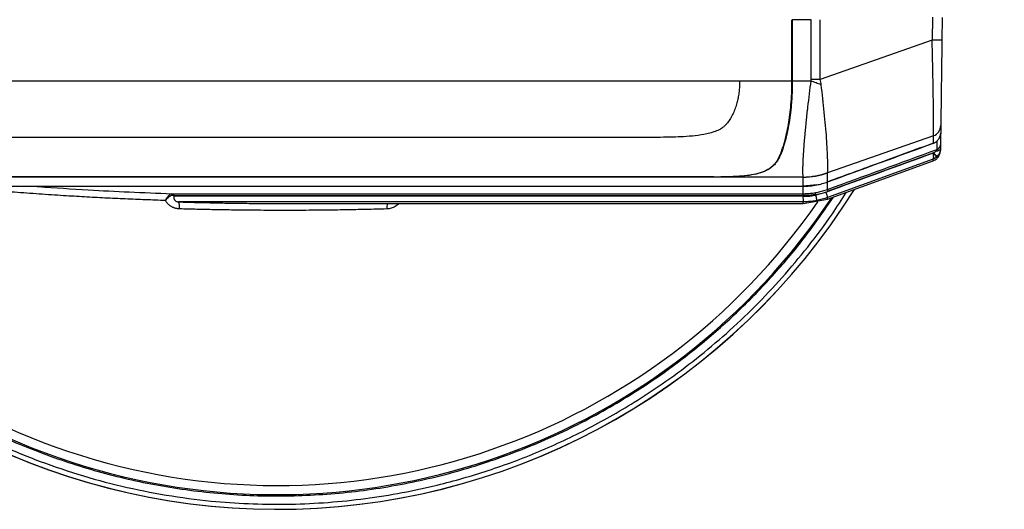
# Model space of a CAD drawing. Header units: millimetres. Extents: x 19 to 819, y 19 to 629.
# Tile 24 of 56: x 411 to 499, y 439 to 482. Entities that reach past the tile are written whole.
import ezdxf

# ---------------------------------------------------------------- set-up
doc = ezdxf.new("R2010")
doc.units = ezdxf.units.MM
doc.header["$LTSCALE"] = 3
doc.layers.add('DIMENSIONS', color=140, linetype='Continuous', lineweight=25)
doc.styles.add('SLDTEXTSTYLE0', font='TXT', dxfattribs={"width": 0.7})
doc.dimstyles.new('SLDDIMSTYLE7', dxfattribs={"dimtxt": 6.474023, "dimasz": 9.906, "dimexe": 0, "dimexo": 0.0625, "dimgap": 1.618506, "dimtad": 0, "dimtih": 1, "dimtoh": 1, "dimrnd": 1e-09, "dimzin": 12, "dimdsep": 46, "dimtxsty": 'SLDTEXTSTYLE0', "dimsah": 1, "dimcen": 0, "dimadec": 0, "dimazin": 3, "dimtfac": 1, "dimtofl": 0, "dimtmove": 0, "dimatfit": 3, "dimfxl": 0, "dimfrac": 2, "dimtolj": 1, "dimtzin": 12, "dimarcsym": 0})

# ---------------------------------------------------------------- blocks, each defined once
blk = doc.blocks.new('_D_19')
at = {"layer": 'DIMENSIONS'}
for p, q in [((522.004, 561.55), (519.83, 561.55)), ((519.83, 561.55), (519.83, 551.261)), ((541.242, 561.55), (543.416, 561.55)), ((543.416, 561.55), (543.416, 551.261)), ((477.21, 542.476), (495.373, 560.639)), ((495.373, 560.639), (514.423, 560.639)), ((519.83, 551.261), (522.004, 551.261)), ((543.416, 551.261), (541.242, 551.261))]:
    blk.add_line(p, q, dxfattribs=at)
blk.add_solid([(477.21, 542.476), (485.293, 548.403), (483.137, 550.558)], dxfattribs=at)
at = {"layer": 'DIMENSIONS', "char_height": 6.35, "attachment_point": 1, "style": 'SLDTEXTSTYLE0'}
for s, insert in [('%%c', (514.423, 571.185)), ('121.6', (524.198, 571.185)), ('4.79', (522.004, 559.447))]:
    blk.add_mtext(s, dxfattribs=dict(at, insert=insert))

msp = doc.modelspace()

# ---------------------------------------------------------------- linework, layer by layer
for p, q in [((480.173, 476.901), (480.173, 482.364)), ((480.201, 482.364), (480.201, 476.901)), ((481.884, 482.364), (480.201, 482.364)), ((481.884, 477.039), (481.884, 482.364)), ((482.689, 477.039), (482.689, 482.364)), ((492.714, 482.585), (492.687, 480.551)), ((493.585, 482.572), (493.558, 480.538)), ((492.687, 480.551), (482.689, 477.039)), ((390.653, 476.901), (475.5, 476.901)), ((475.5, 476.901), (480.173, 476.901)), ((480.201, 476.901), (481.854, 476.901)), ((482.689, 477.039), (481.884, 477.039)), ((492.806, 472.011), (483.354, 468.694)), ((492.824, 471.354), (492.797, 471.343)), ((492.812, 470.478), (483.413, 467.055)), ((479.099, 470.19), (479.099, 470.257)), ((483.347, 466.34), (492.781, 469.773)), ((492.779, 469.924), (483.353, 466.491)), ((473.202, 468.322), (473.202, 468.333)), ((481.159, 468.322), (473.261, 468.322)), ((404.602, 467.5), (481.164, 467.5)), ((404.661, 467.497), (481.165, 467.497)), ((424.807, 466.836), (481.168, 466.836)), ((481.165, 467.497), (481.164, 467.5)), ((481.167, 467.524), (482.393, 467.643)), ((481.171, 466.659), (424.975, 466.659)), ((424.975, 466.659), (424.975, 466.655)), ((424.975, 466.655), (424.978, 466.602)), ((481.159, 466.602), (424.978, 466.602)), ((481.168, 466.106), (425.414, 466.106)), ((434.756, 465.957), (434.874, 465.958)), ((434.814, 465.957), (481.17, 465.957)), ((481.171, 465.957), (483.352, 466.342)), ((481.171, 465.963), (481.171, 465.963)), ((482.295, 466.711), (482.295, 466.757))]:
    msp.add_line(p, q)
at = {"flags": 128}
for points in [[(482.78, 476.556), (482.665, 476.599), (482.55, 476.642), (482.434, 476.685), (482.318, 476.728), (482.202, 476.771), (482.087, 476.814), (481.97, 476.858), (481.854, 476.901)], [(493.086, 470.105), (493.079, 470.113), (493.061, 470.134), (493.033, 470.167), (492.996, 470.21), (492.95, 470.263), (492.899, 470.322), (492.844, 470.387), (492.786, 470.454)], [(492.812, 470.478), (492.874, 470.415), (492.934, 470.355), (492.99, 470.299), (493.038, 470.249), (493.078, 470.208), (493.109, 470.178), (493.128, 470.158), (493.135, 470.15)], [(493.044, 470.651), (493.122, 470.659), (493.196, 470.673), (493.263, 470.692), (493.32, 470.716), (493.367, 470.745), (493.402, 470.777), (493.423, 470.811), (493.431, 470.846)], [(483.183, 466.957), (483.215, 466.868), (483.247, 466.782), (483.276, 466.703), (483.301, 466.633), (483.322, 466.575), (483.338, 466.531), (483.349, 466.503), (483.353, 466.491)]]:
    msp.add_lwpolyline(points, dxfattribs=at)
for centre, radius, start, end in [((434.212, 499.478), 59.5, 33.68687, 326.31313), ((434.212, 499.478), 58.682, 34.61109, 325.34624), ((491.196, 351.288), 129.272, 88.95293, 89.3389), ((492.474, 472.938), 0.984, 289.69041, 359.1241), ((492.976, 471.216), 0.46, 289.97594, 359.2403), ((481.086, 474.728), 6.406, 270.65418, 290.83263), ((481.174, 474.735), 6.422, 269.89856, 289.84214), ((434.212, 499.478), 60.808, 215.1965, 327.9587), ((434.212, 499.478), 60.809, 215.23385, 327.95988), ((424.764, 466.665), 0.173, 3.5154, 86.83504), ((478.706, 466.702), 2.466, 359.01944, 3.13272), ((155.425, 347.649), 349.048, 20.00436, 20.03341), ((424.142, 465.631), 1.357, 353.59626, 20.50865), ((447.666, 465.465), 3.666, 172.27964, 179.82001), ((487.952, 466.483), 6.795, 179.00031, 183.18089)]:
    msp.add_arc(centre, radius, start, end)
for points, knots in [([(492.806, 472.011), (492.807, 472.024), (492.808, 472.05), (492.811, 472.1), (492.813, 472.16), (492.815, 472.23), (492.816, 472.308), (492.817, 472.396), (492.818, 472.494), (492.819, 472.6), (492.819, 472.715), (492.819, 472.838), (492.819, 473.163), (492.816, 473.798), (492.802, 474.873), (492.783, 476.143), (492.76, 477.294), (492.74, 478.286), (492.726, 478.906), (492.713, 479.461), (492.702, 479.964), (492.692, 480.342), (492.687, 480.551)], [0, 0, 0, 0, 0.022809, 0.0456702, 0.0685718, 0.0915018, 0.1144482, 0.1373987, 0.1603408, 0.1832622, 0.2061506, 0.2289938, 0.2517798, 0.3746032, 0.5023107, 0.6211898, 0.7514945, 0.8108245, 0.8758612, 0.9070415, 0.9486121, 1, 1, 1, 1]), ([(493.558, 480.538), (493.557, 480.436), (493.554, 480.234), (493.55, 479.931), (493.546, 479.63), (493.542, 479.332), (493.538, 479.035), (493.534, 478.742), (493.531, 478.45), (493.527, 478.161), (493.519, 477.539), (493.507, 476.615), (493.492, 475.486), (493.479, 474.511), (493.471, 473.863), (493.465, 473.457), (493.462, 473.24), (493.46, 473.09), (493.459, 472.988), (493.458, 472.944), (493.458, 472.922)], [0, 0, 0, 0, 0.028148, 0.056119, 0.08395, 0.111679, 0.139342, 0.166977, 0.194622, 0.222315, 0.250094, 0.375362, 0.499686, 0.624832, 0.74949, 0.811819, 0.874449, 0.916256, 0.958048, 1, 1, 1, 1]), ([(418.401, 471.864), (418.19, 471.864), (417.768, 471.864), (417.142, 471.864), (416.518, 471.864), (415.898, 471.864), (415.281, 471.864), (414.669, 471.864), (414.06, 471.864), (413.456, 471.864), (412.856, 471.864), (412.261, 471.864), (411.671, 471.864), (411.086, 471.864), (410.506, 471.864), (409.932, 471.864), (409.363, 471.864), (408.8, 471.864), (408.244, 471.864), (407.693, 471.864), (407.149, 471.864), (406.612, 471.864), (406.082, 471.864), (405.558, 471.864), (405.043, 471.864), (404.534, 471.864), (404.033, 471.864), (403.54, 471.864), (403.055, 471.864), (402.578, 471.864), (402.11, 471.864), (401.65, 471.864), (401.2, 471.864), (400.757, 471.864), (400.325, 471.864), (399.901, 471.864), (399.143, 471.864), (398.047, 471.864), (396.669, 471.864), (395.34, 471.864), (394.395, 471.864), (393.75, 471.864), (393.383, 471.864), (393.139, 471.865), (392.968, 471.863), (392.829, 471.872), (392.658, 471.911), (392.475, 471.993), (392.265, 472.136), (392.061, 472.342), (391.898, 472.554), (391.824, 472.66), (391.763, 472.754), (391.715, 472.833), (391.663, 472.92), (391.562, 473.101), (391.408, 473.4), (391.22, 473.833), (391.052, 474.302), (390.91, 474.79), (390.796, 475.303), (390.723, 475.769), (390.68, 476.183), (390.657, 476.54), (390.654, 476.78), (390.653, 476.901)], [0, 0, 0, 0, 0.013242, 0.026554, 0.039933, 0.05338, 0.066894, 0.080474, 0.094119, 0.107829, 0.121602, 0.135438, 0.149337, 0.163296, 0.177316, 0.191396, 0.205533, 0.219729, 0.233981, 0.248289, 0.262651, 0.277067, 0.291536, 0.306056, 0.320626, 0.335246, 0.349914, 0.36463, 0.379391, 0.394197, 0.409047, 0.423939, 0.438872, 0.453846, 0.468858, 0.483908, 0.498994, 0.551669, 0.610995, 0.676712, 0.7485, 0.778588, 0.811069, 0.834018, 0.842375, 0.859298, 0.873698, 0.889315, 0.904897, 0.920609, 0.924727, 0.928464, 0.930529, 0.932444, 0.934276, 0.936443, 0.944248, 0.952398, 0.960185, 0.968206, 0.976049, 0.98412, 0.989358, 0.994647, 1, 1, 1, 1]), ([(475.5, 476.901), (475.5, 476.819), (475.499, 476.657), (475.488, 476.416), (475.472, 476.178), (475.449, 475.944), (475.419, 475.714), (475.383, 475.488), (475.34, 475.265), (475.29, 475.047), (475.208, 474.736), (475.079, 474.343), (474.875, 473.881), (474.631, 473.453), (474.385, 473.127), (474.171, 472.887), (473.99, 472.728), (473.778, 472.595), (473.485, 472.45), (473.08, 472.301), (472.415, 472.128), (471.544, 472.002), (470.531, 471.916), (469.483, 471.874), (468.493, 471.863), (467.415, 471.863), (466.37, 471.864), (464.572, 471.864), (462.52, 471.864), (459.702, 471.864), (456.345, 471.864), (451.636, 471.864), (447.738, 471.864), (445.042, 471.864), (443.935, 471.864), (442.804, 471.864), (441.652, 471.864), (440.478, 471.864), (439.284, 471.864), (438.071, 471.864), (436.838, 471.864), (435.589, 471.864), (434.323, 471.864), (433.042, 471.864), (431.747, 471.864), (430.44, 471.864), (429.122, 471.864), (427.795, 471.864), (426.46, 471.864), (425.118, 471.864), (423.773, 471.864), (422.425, 471.864), (421.077, 471.864), (419.73, 471.864), (418.846, 471.864), (418.401, 471.864)], [0, 0, 0, 0, 0.003621, 0.007194, 0.010725, 0.014216, 0.017672, 0.021096, 0.024493, 0.027866, 0.031221, 0.039136, 0.046822, 0.054761, 0.062388, 0.066297, 0.070179, 0.073896, 0.078043, 0.085465, 0.093773, 0.109489, 0.12522, 0.13961, 0.156636, 0.169669, 0.188058, 0.20368, 0.250844, 0.281033, 0.332295, 0.405225, 0.500542, 0.51809, 0.536125, 0.554649, 0.573664, 0.59317, 0.61317, 0.633664, 0.654652, 0.676135, 0.698113, 0.720587, 0.743554, 0.767015, 0.790968, 0.815411, 0.840343, 0.86576, 0.891659, 0.918037, 0.94489, 0.972213, 1, 1, 1, 1]), ([(480.201, 476.901), (480.201, 476.808), (480.2, 476.623), (480.195, 476.347), (480.188, 476.071), (480.178, 475.797), (480.164, 475.525), (480.148, 475.253), (480.113, 474.759), (480.044, 474.054), (479.919, 473.163), (479.76, 472.319), (479.6, 471.664), (479.458, 471.173), (479.345, 470.825), (479.226, 470.495), (479.141, 470.291), (479.099, 470.19)], [0, 0, 0, 0, 0.036067, 0.072005, 0.107849, 0.143636, 0.1794, 0.21518, 0.25101, 0.375853, 0.500395, 0.625365, 0.750533, 0.813062, 0.87535, 0.937597, 1, 1, 1, 1]), ([(479.099, 470.257), (479.123, 470.315), (479.171, 470.432), (479.24, 470.614), (479.307, 470.802), (479.373, 470.997), (479.436, 471.197), (479.496, 471.404), (479.603, 471.791), (479.745, 472.385), (479.899, 473.219), (480.021, 474.1), (480.094, 474.863), (480.135, 475.484), (480.157, 475.953), (480.17, 476.426), (480.172, 476.742), (480.173, 476.901)], [0, 0, 0, 0, 0.035944, 0.071811, 0.107638, 0.143462, 0.17932, 0.215247, 0.25128, 0.375846, 0.500381, 0.625236, 0.750534, 0.81279, 0.874996, 0.937338, 1, 1, 1, 1]), ([(481.854, 476.901), (481.756, 476.146), (481.657, 475.37), (481.518, 474.162), (481.473, 473.752), (481.388, 472.929), (481.348, 472.514), (481.293, 471.891), (481.276, 471.684), (481.25, 471.376), (481.242, 471.274), (481.226, 471.079), (481.218, 470.981), (481.196, 470.681), (481.182, 470.477), (481.159, 470.073), (481.15, 469.877), (481.14, 469.609), (481.137, 469.524), (481.132, 469.365), (481.129, 469.292), (481.124, 469.072), (481.122, 468.93), (481.124, 468.685), (481.128, 468.581), (481.141, 468.419), (481.15, 468.361), (481.159, 468.322)], [0, 0, 0, 0, 0.25, 0.25, 0.375, 0.375, 0.5, 0.5, 0.5625, 0.5625, 0.59375, 0.59375, 0.625, 0.625, 0.6875, 0.6875, 0.75, 0.75, 0.78125, 0.78125, 0.8125, 0.8125, 0.875, 0.875, 0.9375, 0.9375, 1, 1, 1, 1]), ([(481.854, 476.901), (481.863, 476.924), (481.879, 476.969), (481.882, 477.017), (481.884, 477.039)], [0, 0, 0, 0, 0.52562, 1, 1, 1, 1]), ([(483.364, 468.741), (483.373, 468.83), (483.376, 468.967), (483.377, 469.245), (483.377, 469.351), (483.374, 469.582), (483.37, 469.707), (483.356, 470.108), (483.345, 470.414), (483.312, 471.068), (483.289, 471.422), (483.236, 472.15), (483.205, 472.525), (483.137, 473.298), (483.099, 473.696), (482.976, 474.908), (482.883, 475.734), (482.78, 476.556)], [0, 0, 0, 0, 0.125, 0.125, 0.1875, 0.1875, 0.25, 0.25, 0.375, 0.375, 0.5, 0.5, 0.625, 0.625, 0.75, 0.75, 1, 1, 1, 1]), ([(380.366, 472.224), (381.24, 470.604), (382.966, 467.404), (386.053, 462.983), (389.399, 458.937), (393.372, 454.91), (398.003, 451.044), (403.3, 447.512), (408.187, 444.938), (412.563, 443.086), (416.407, 441.757), (420.323, 440.692), (424.292, 439.893), (429.182, 439.246), (434.998, 438.999), (441.677, 439.457), (447.614, 440.532), (452.816, 441.991), (457.338, 443.654), (461.794, 445.714), (466.644, 448.459), (471.768, 452.063), (476.985, 456.696), (480.92, 461.145), (483.544, 464.631), (484.606, 466.309), (485.009, 466.945)], [0, 0, 0, 0, 0.043481, 0.085886, 0.127216, 0.16747, 0.219456, 0.26953, 0.317691, 0.349782, 0.381803, 0.413754, 0.445635, 0.477445, 0.530289, 0.582937, 0.63539, 0.672601, 0.710528, 0.74917, 0.788528, 0.842105, 0.896952, 0.95307, 0.98222, 1, 1, 1, 1]), ([(381.035, 472.556), (381.506, 471.659), (382.447, 469.864), (384.057, 467.225), (385.846, 464.588), (387.841, 461.975), (390.074, 459.365), (392.525, 456.817), (395.238, 454.322), (398.176, 451.939), (401.344, 449.692), (405.07, 447.405), (409.357, 445.206), (414.318, 443.194), (419.534, 441.607), (425.037, 440.482), (430.694, 439.871), (436.488, 439.81), (442.301, 440.314), (448.07, 441.396), (453.708, 443.037), (459.12, 445.212), (464.264, 447.884), (468.724, 450.782), (472.572, 453.776), (475.833, 456.727), (478.81, 459.856), (481.516, 463.106), (483.099, 465.397), (483.886, 466.536)], [0, 0, 0, 0, 0.024433, 0.048864, 0.074494, 0.101268, 0.128091, 0.157289, 0.186487, 0.216916, 0.248465, 0.280078, 0.32227, 0.364506, 0.409014, 0.453567, 0.499764, 0.54601, 0.593101, 0.640242, 0.687332, 0.734474, 0.78067, 0.826918, 0.862534, 0.898135, 0.932883, 0.966618, 1, 1, 1, 1]), ([(493.107, 471.521), (493.131, 471.543), (493.178, 471.586), (493.238, 471.656), (493.287, 471.724), (493.327, 471.789), (493.371, 471.876), (493.413, 471.987), (493.443, 472.12), (493.447, 472.205), (493.449, 472.246)], [0, 0, 0, 0, 0.1174707, 0.2266723, 0.3270337, 0.4182035, 0.5000179, 0.67824, 0.8448608, 1, 1, 1, 1]), ([(493.449, 472.246), (493.447, 472.052), (493.44, 471.564), (493.438, 471.343), (493.436, 471.21)], [0, 0, 0, 0, 0.396198, 1, 1, 1, 1]), ([(493.458, 472.922), (493.457, 472.862), (493.456, 472.74), (493.454, 472.568), (493.451, 472.402), (493.45, 472.298), (493.449, 472.246)], [0, 0, 0, 0, 0.250003, 0.5, 0.749997, 1, 1, 1, 1]), ([(483.346, 467.908), (484.806, 468.442), (487.97, 469.6), (491.135, 470.758), (492.839, 471.382)], [0, 0, 0, 0, 0.461277, 1, 1, 1, 1]), ([(492.797, 471.343), (492.824, 471.353), (492.87, 471.37), (492.923, 471.397), (492.978, 471.427), (493.038, 471.465), (493.085, 471.503), (493.107, 471.521)], [0, 0, 0, 0, 0.2409764, 0.4089167, 0.4999868, 0.7660834, 1, 1, 1, 1]), ([(492.84, 471.387), (492.839, 471.381), (492.833, 471.346), (492.813, 471.344), (492.797, 471.343)], [0, 0, 0, 0, 0.153622, 1, 1, 1, 1]), ([(493.133, 470.783), (493.135, 470.909), (493.137, 471.077), (493.142, 471.462), (493.143, 471.56)], [0, 0, 0, 0, 0.747093, 1, 1, 1, 1]), ([(493.436, 471.21), (493.436, 471.208), (493.436, 471.205), (493.436, 471.191), (493.435, 471.17), (493.435, 471.14), (493.434, 471.09), (493.433, 470.999), (493.432, 470.899), (493.431, 470.846)], [0, 0, 0, 0, 0.094666, 0.190747, 0.289469, 0.391965, 0.499246, 0.739315, 1, 1, 1, 1]), ([(492.777, 469.772), (492.865, 469.813), (493.047, 469.898), (493.257, 470.121), (493.4, 470.394), (493.419, 470.593), (493.429, 470.691)], [0, 0, 0, 0, 0.2442058, 0.5000001, 0.7557944, 1, 1, 1, 1]), ([(492.779, 469.924), (492.783, 469.927), (492.792, 469.932), (492.804, 469.951), (492.817, 469.987), (492.823, 470.038), (492.825, 470.118), (492.819, 470.212), (492.804, 470.336), (492.792, 470.416), (492.786, 470.454)], [0, 0, 0, 0, 0.0694232, 0.1525969, 0.250242, 0.4222985, 0.5004922, 0.6876185, 0.8550652, 1, 1, 1, 1]), ([(493.044, 470.651), (493.028, 470.627), (493.001, 470.599), (492.922, 470.54), (492.87, 470.508), (492.812, 470.478)], [0, 0, 0, 0, 0.5, 0.5, 1, 1, 1, 1]), ([(493.431, 470.846), (493.43, 470.817), (493.428, 470.757), (493.413, 470.664), (493.389, 470.567), (493.346, 470.448), (493.27, 470.301), (493.183, 470.204), (493.135, 470.15)], [0, 0, 0, 0, 0.115964, 0.23799, 0.366234, 0.500642, 0.726028, 1, 1, 1, 1]), ([(493.431, 470.846), (493.431, 470.83), (493.43, 470.797), (493.43, 470.759), (493.429, 470.728), (493.429, 470.707), (493.429, 470.693), (493.429, 470.691), (493.429, 470.691)], [0, 0, 0, 0, 0.166714, 0.333402, 0.50007, 0.666722, 0.833363, 1, 1, 1, 1]), ([(473.202, 468.333), (473.286, 468.334), (473.451, 468.334), (473.694, 468.336), (473.93, 468.339), (474.16, 468.343), (474.382, 468.349), (474.597, 468.356), (474.804, 468.364), (475.005, 468.374), (475.475, 468.401), (476.152, 468.46), (476.999, 468.605), (477.715, 468.833), (478.2, 469.109), (478.502, 469.364), (478.686, 469.559), (478.845, 469.772), (478.985, 470.003), (479.061, 470.173), (479.099, 470.257)], [0, 0, 0, 0, 0.030376, 0.060092, 0.08915, 0.11755, 0.145294, 0.172383, 0.198817, 0.224598, 0.249728, 0.382766, 0.499914, 0.629119, 0.749815, 0.80069, 0.850988, 0.900865, 0.950481, 1, 1, 1, 1]), ([(479.099, 470.19), (479.076, 470.137), (479.029, 470.033), (478.949, 469.885), (478.861, 469.745), (478.766, 469.611), (478.661, 469.485), (478.547, 469.366), (478.424, 469.254), (478.17, 469.053), (477.718, 468.803), (477.01, 468.584), (476.175, 468.445), (475.43, 468.381), (474.792, 468.35), (474.317, 468.334), (473.803, 468.325), (473.445, 468.323), (473.261, 468.322)], [0, 0, 0, 0, 0.031046, 0.062118, 0.093255, 0.124497, 0.15588, 0.187446, 0.219229, 0.251269, 0.371703, 0.500781, 0.617503, 0.750267, 0.807294, 0.867918, 0.93215, 1, 1, 1, 1]), ([(492.777, 469.772), (492.777, 469.773), (492.777, 469.774), (492.777, 469.787), (492.777, 469.808), (492.777, 469.838), (492.778, 469.876), (492.778, 469.908), (492.779, 469.924)], [0, 0, 0, 0, 0.166667, 0.333334, 0.5, 0.666667, 0.833334, 1, 1, 1, 1]), ([(493.086, 470.105), (493.064, 470.087), (493.018, 470.049), (492.951, 470.006), (492.871, 469.962), (492.816, 469.939), (492.779, 469.924)], [0, 0, 0, 0, 0.233131, 0.499735, 0.659753, 1, 1, 1, 1]), ([(473.202, 468.333), (472.906, 468.334), (472.311, 468.334), (471.419, 468.334), (470.525, 468.334), (469.63, 468.334), (468.732, 468.334), (467.833, 468.334), (466.933, 468.334), (466.031, 468.334), (465.129, 468.334), (464.225, 468.334), (463.32, 468.335), (462.415, 468.335), (461.51, 468.335), (460.604, 468.335), (459.698, 468.335), (458.793, 468.335), (457.888, 468.335), (456.983, 468.335), (456.079, 468.335), (455.176, 468.335), (454.274, 468.335), (453.373, 468.335), (452.473, 468.335), (451.576, 468.335), (450.68, 468.336), (449.786, 468.336), (448.894, 468.336), (448.005, 468.336), (447.118, 468.336), (446.234, 468.336), (445.353, 468.336), (444.475, 468.336), (443.6, 468.336), (442.729, 468.336), (441.862, 468.336), (440.999, 468.336), (440.14, 468.336), (439.286, 468.336), (438.436, 468.336), (437.591, 468.336), (436.75, 468.336), (435.916, 468.336), (435.086, 468.336), (434.262, 468.336), (433.444, 468.336), (432.631, 468.336), (431.825, 468.336), (431.025, 468.336), (430.232, 468.336), (429.445, 468.336), (428.665, 468.336), (427.892, 468.337), (427.127, 468.337), (426.368, 468.337), (425.617, 468.337), (424.874, 468.337), (424.139, 468.337), (423.412, 468.337), (422.693, 468.337), (421.982, 468.337), (421.28, 468.337), (420.587, 468.337), (419.902, 468.337), (419.227, 468.337), (418.56, 468.337), (417.903, 468.337), (417.255, 468.337), (416.616, 468.336), (415.987, 468.336), (415.367, 468.336), (414.757, 468.336), (414.157, 468.336), (413.567, 468.336), (412.987, 468.336), (412.418, 468.336), (411.858, 468.336), (411.309, 468.336), (410.771, 468.336), (410.243, 468.336), (409.725, 468.336), (409.219, 468.336), (408.723, 468.336), (408.237, 468.336), (407.763, 468.336), (407.299, 468.336), (406.846, 468.336), (406.404, 468.336), (405.972, 468.336), (405.552, 468.336), (405.143, 468.336), (404.744, 468.336), (404.357, 468.336), (403.98, 468.336), (403.615, 468.336), (403.261, 468.335), (402.918, 468.335), (402.586, 468.335), (402.265, 468.335), (401.955, 468.335), (401.656, 468.335), (401.368, 468.335), (401.09, 468.335), (400.824, 468.335), (400.568, 468.335), (400.323, 468.335), (400.088, 468.335), (399.865, 468.335), (399.651, 468.335), (399.449, 468.334), (399.257, 468.334), (399.075, 468.334), (398.904, 468.334), (398.743, 468.334), (398.593, 468.334), (398.452, 468.334), (398.322, 468.334), (398.202, 468.334), (398.091, 468.334), (398.025, 468.334), (397.992, 468.333)], [0, 0, 0, 0, 0.007789, 0.015605, 0.02345, 0.031323, 0.039224, 0.047151, 0.055107, 0.063089, 0.071099, 0.079135, 0.087197, 0.095284, 0.103397, 0.111534, 0.119696, 0.127881, 0.136089, 0.144319, 0.152573, 0.160848, 0.169144, 0.177462, 0.185801, 0.19416, 0.20254, 0.210939, 0.219359, 0.227797, 0.236253, 0.244727, 0.253218, 0.261725, 0.270248, 0.278787, 0.28734, 0.295907, 0.304488, 0.313083, 0.321689, 0.330308, 0.338939, 0.347581, 0.356233, 0.364896, 0.373568, 0.38225, 0.390939, 0.399637, 0.408341, 0.417051, 0.425768, 0.434489, 0.443215, 0.451945, 0.460678, 0.469413, 0.478151, 0.48689, 0.49563, 0.50437, 0.51311, 0.521849, 0.530587, 0.539322, 0.548055, 0.556785, 0.565511, 0.574232, 0.582949, 0.591659, 0.600363, 0.609061, 0.61775, 0.626432, 0.635104, 0.643767, 0.652419, 0.661061, 0.669692, 0.678311, 0.686917, 0.695512, 0.704093, 0.71266, 0.721213, 0.729752, 0.738275, 0.746782, 0.755273, 0.763747, 0.772203, 0.780641, 0.789061, 0.79746, 0.80584, 0.814199, 0.822538, 0.830856, 0.839152, 0.847427, 0.855681, 0.863911, 0.872119, 0.880304, 0.888466, 0.896603, 0.904716, 0.912803, 0.920865, 0.928901, 0.936911, 0.944893, 0.952849, 0.960776, 0.968677, 0.97655, 0.984395, 0.992211, 1, 1, 1, 1]), ([(473.202, 468.322), (472.901, 468.322), (472.214, 468.322), (471.062, 468.322), (469.662, 468.322), (468.018, 468.322), (466.132, 468.322), (464.008, 468.322), (461.652, 468.322), (459.07, 468.322), (456.271, 468.322), (453.267, 468.322), (450.069, 468.322), (446.695, 468.322), (443.165, 468.322), (439.5, 468.322), (435.728, 468.322), (431.881, 468.322), (427.992, 468.322), (424.104, 468.322), (420.261, 468.322), (417.376, 468.322), (414.681, 468.322), (412.767, 468.322), (410.469, 468.322), (408.757, 468.322), (406.299, 468.322), (404.712, 468.322), (403.559, 468.322), (403.308, 468.322), (403.037, 468.322), (402.747, 468.322), (402.441, 468.322), (402.121, 468.322), (401.788, 468.322), (401.447, 468.322), (401.099, 468.322), (400.746, 468.322), (400.394, 468.322), (400.044, 468.322), (399.699, 468.322), (399.365, 468.322), (399.044, 468.322), (398.741, 468.322), (398.461, 468.322), (398.204, 468.322), (398.063, 468.322), (397.992, 468.322)], [0, 0, 0, 0, 0.007916, 0.0180212, 0.0303157, 0.0447994, 0.0614724, 0.0803345, 0.1013857, 0.124626, 0.1500553, 0.1776735, 0.2074807, 0.2394767, 0.2736614, 0.3100347, 0.3485967, 0.3893471, 0.4322859, 0.477413, 0.5247283, 0.5742316, 0.5917114, 0.6375779, 0.658892, 0.7004145, 0.7242237, 0.7932441, 0.7985657, 0.8045052, 0.8110625, 0.8182376, 0.8260305, 0.8344412, 0.8434697, 0.853116, 0.8633802, 0.8742621, 0.8857618, 0.8978794, 0.9106147, 0.9239678, 0.9379387, 0.9525274, 0.9677338, 0.983558, 1, 1, 1, 1]), ([(481.164, 467.5), (481.164, 467.559), (481.164, 467.68), (481.164, 467.876), (481.163, 468.086), (481.163, 468.236), (481.163, 468.313)], [0, 0, 0, 0, 0.2420183, 0.4893577, 0.7420183, 1, 1, 1, 1]), ([(482.39, 467.618), (482.471, 467.635), (482.634, 467.669), (482.876, 467.732), (483.116, 467.803), (483.275, 467.859), (483.354, 467.887)], [0, 0, 0, 0, 0.247929, 0.49737, 0.748127, 1, 1, 1, 1]), ([(483.353, 467.222), (483.353, 467.341), (483.353, 467.487), (483.353, 467.827), (483.353, 467.888)], [0, 0, 0, 0, 0.8205046, 1, 1, 1, 1]), ([(424.237, 466.227), (423.939, 466.237), (423.342, 466.258), (422.447, 466.291), (421.548, 466.327), (420.647, 466.365), (419.741, 466.407), (418.832, 466.451), (417.916, 466.498), (416.996, 466.548), (416.068, 466.601), (414.722, 466.682), (412.946, 466.799), (410.731, 466.961), (408.472, 467.143), (406.955, 467.28), (406.187, 467.35)], [0, 0, 0, 0, 0.048762, 0.097688, 0.146823, 0.196209, 0.245886, 0.295893, 0.346267, 0.397045, 0.44826, 0.499945, 0.620607, 0.743985, 0.870368, 1, 1, 1, 1]), ([(412.637, 467.497), (412.732, 467.489), (414.289, 467.364), (417.078, 467.191), (421.028, 466.977), (423.516, 466.884), (424.774, 466.837)], [0, 0, 0, 0, 0.023944, 0.390263, 0.691894, 1, 1, 1, 1]), ([(424.237, 466.227), (424.337, 466.409), (424.439, 466.561), (424.583, 466.721), (424.628, 466.763), (424.71, 466.821), (424.747, 466.837), (424.774, 466.837)], [0, 0, 0, 0, 0.5, 0.5, 0.75, 0.75, 1, 1, 1, 1]), ([(424.774, 466.837), (424.78, 466.837), (424.793, 466.837), (424.802, 466.837), (424.807, 466.836)], [0, 0, 0, 0, 0.497016, 1, 1, 1, 1]), ([(424.807, 466.836), (424.82, 466.835), (424.846, 466.832), (424.883, 466.817), (424.913, 466.797), (424.937, 466.771), (424.955, 466.744), (424.967, 466.715), (424.974, 466.687), (424.975, 466.668), (424.975, 466.659)], [0, 0, 0, 0, 0.151265, 0.295033, 0.431298, 0.560059, 0.681311, 0.795053, 0.901283, 1, 1, 1, 1]), ([(481.168, 466.836), (481.168, 466.897), (481.167, 467.024), (481.166, 467.251), (481.166, 467.438), (481.165, 467.497)], [0, 0, 0, 0, 0.389283, 0.808905, 1, 1, 1, 1]), ([(481.168, 466.836), (481.241, 466.837), (481.388, 466.839), (481.608, 466.85), (481.828, 466.869), (482.047, 466.896), (482.192, 466.919), (482.265, 466.931)], [0, 0, 0, 0, 0.19927, 0.399022, 0.599139, 0.799505, 1, 1, 1, 1]), ([(482.265, 466.931), (482.338, 466.945), (482.485, 466.972), (482.704, 467.022), (482.922, 467.08), (483.139, 467.146), (483.281, 467.196), (483.353, 467.222)], [0, 0, 0, 0, 0.198083, 0.397252, 0.597382, 0.798342, 1, 1, 1, 1]), ([(482.295, 466.757), (482.288, 466.797), (482.28, 466.844), (482.268, 466.912), (482.265, 466.93), (482.265, 466.931)], [0, 0, 0, 0, 0.5, 0.5, 1, 1, 1, 1]), ([(424.936, 466.675), (424.93, 466.678), (424.91, 466.685), (424.86, 466.689), (424.765, 466.672), (424.642, 466.614), (424.526, 466.529), (424.428, 466.443), (424.352, 466.365), (424.295, 466.299), (424.266, 466.264), (424.25, 466.244), (424.241, 466.233), (424.237, 466.227)], [0, 0, 0, 0, 0.043553, 0.141925, 0.292707, 0.495936, 0.646159, 0.746989, 0.870028, 0.935547, 0.967, 0.982742, 1, 1, 1, 1]), ([(425.491, 465.48), (425.454, 465.481), (425.379, 465.485), (425.268, 465.5), (425.16, 465.523), (425.055, 465.553), (424.952, 465.591), (424.852, 465.637), (424.713, 465.713), (424.546, 465.834), (424.368, 466.015), (424.281, 466.156), (424.237, 466.227)], [0, 0, 0, 0, 0.073178, 0.145094, 0.216138, 0.28672, 0.357255, 0.428161, 0.49985, 0.665362, 0.830293, 1, 1, 1, 1]), ([(424.978, 466.602), (424.975, 466.58), (424.969, 466.538), (424.972, 466.474), (424.984, 466.414), (425.003, 466.359), (425.029, 466.309), (425.069, 466.255), (425.129, 466.198), (425.216, 466.146), (425.316, 466.114), (425.38, 466.109), (425.414, 466.106)], [0, 0, 0, 0, 0.118734, 0.226802, 0.324552, 0.412459, 0.491183, 0.561638, 0.671512, 0.774422, 0.880569, 1, 1, 1, 1]), ([(425.414, 466.106), (425.686, 466.098), (426.226, 466.081), (427.029, 466.059), (427.815, 466.04), (428.586, 466.022), (429.341, 466.007), (430.378, 465.99), (431.683, 465.972), (433.24, 465.96), (434.257, 465.958), (434.756, 465.957)], [0, 0, 0, 0, 0.087881, 0.173987, 0.258327, 0.340908, 0.421737, 0.500822, 0.673809, 0.840182, 1, 1, 1, 1]), ([(445.092, 465.957), (445.084, 465.947), (444.994, 465.839), (444.757, 465.686), (444.396, 465.515), (444.132, 465.489), (444, 465.476)], [0, 0, 0, 0, 0.033759, 0.353332, 0.679315, 1, 1, 1, 1]), ([(481.159, 466.602), (481.235, 466.603), (481.388, 466.604), (481.616, 466.618), (481.843, 466.64), (482.07, 466.67), (482.22, 466.697), (482.295, 466.711)], [0, 0, 0, 0, 0.20033, 0.400203, 0.599911, 0.799746, 1, 1, 1, 1]), ([(482.39, 466.224), (482.309, 466.209), (482.148, 466.18), (481.903, 466.147), (481.658, 466.124), (481.413, 466.109), (481.25, 466.107), (481.168, 466.106)], [0, 0, 0, 0, 0.200615, 0.40107, 0.601217, 0.800908, 1, 1, 1, 1]), ([(481.171, 465.963), (481.171, 465.962), (481.17, 465.958), (481.169, 466), (481.169, 466.07), (481.168, 466.106)], [0, 0, 0, 0, 0.186301, 0.579508, 1, 1, 1, 1]), ([(482.295, 466.757), (482.221, 466.745), (482.072, 466.72), (481.848, 466.693), (481.623, 466.674), (481.397, 466.662), (481.247, 466.66), (481.171, 466.659)], [0, 0, 0, 0, 0.200235, 0.400113, 0.599874, 0.799756, 1, 1, 1, 1]), ([(482.295, 466.711), (482.306, 466.654), (482.318, 466.593), (482.341, 466.476), (482.352, 466.419), (482.371, 466.325), (482.378, 466.287), (482.387, 466.238), (482.39, 466.226), (482.39, 466.224)], [0, 0, 0, 0, 0.25, 0.25, 0.5, 0.5, 0.75, 0.75, 1, 1, 1, 1]), ([(444, 465.476), (443.691, 465.467), (443.072, 465.45), (442.146, 465.427), (441.221, 465.407), (440.298, 465.389), (438.912, 465.367), (437.063, 465.348), (434.749, 465.341), (432.435, 465.35), (430.379, 465.373), (428.58, 465.404), (427.036, 465.437), (426.007, 465.465), (425.491, 465.48)], [0, 0, 0, 0, 0.05045, 0.100659, 0.150682, 0.200577, 0.250401, 0.375444, 0.499997, 0.624613, 0.749589, 0.832767, 0.916143, 1, 1, 1, 1])]:
    msp.add_open_spline(points, degree=3, knots=knots)
for points in [[(482.78, 476.556), (482.762, 476.702), (482.733, 476.864), (482.689, 477.039)], [(483.354, 467.887), (486.502, 469.039), (489.649, 470.191), (492.797, 471.343)], [(492.797, 471.343), (492.8, 471.546), (492.803, 471.769), (492.806, 472.011)], [(492.786, 470.454), (489.585, 469.288), (486.384, 468.123), (483.183, 466.957)], [(483.353, 467.222), (486.613, 468.409), (489.873, 469.596), (493.133, 470.783)], [(492.812, 470.478), (492.804, 470.47), (492.795, 470.462), (492.786, 470.454)], [(493.133, 470.783), (493.131, 470.78), (493.094, 470.726), (493.044, 470.651)], [(493.135, 470.15), (493.119, 470.135), (493.103, 470.12), (493.086, 470.105)], [(483.354, 468.694), (483.359, 468.708), (483.363, 468.724), (483.364, 468.741)], [(483.354, 467.887), (483.354, 468.128), (483.354, 468.397), (483.354, 468.694)], [(473.261, 468.322), (473.241, 468.322), (473.222, 468.322), (473.202, 468.322)], [(481.159, 468.322), (481.162, 468.319), (481.163, 468.316), (481.163, 468.313)], [(481.164, 467.5), (481.573, 467.5), (481.985, 467.539), (482.39, 467.618)], [(482.295, 466.757), (482.677, 466.823), (483.05, 466.923), (483.413, 467.055)], [(483.183, 466.957), (482.892, 466.851), (482.596, 466.769), (482.295, 466.711)], [(424.936, 466.675), (424.953, 466.669), (424.966, 466.662), (424.975, 466.655)], [(483.353, 466.491), (483.041, 466.378), (482.718, 466.288), (482.39, 466.224)], [(483.352, 466.342), (483.352, 466.342), (483.352, 466.392), (483.353, 466.491)]]:
    msp.add_open_spline(points, degree=3)

# ---------------------------------------------------------------- dimensions: what is measured, and where the dimension line sits
at = {"layer": 'DIMENSIONS'}
dim = msp.add_diameter_dim_2p(p1=(391.214, 456.48), p2=(477.21, 542.476), dimstyle='SLDDIMSTYLE7', dxfattribs=at)
dim.commit()
dim.dimension.update_dxf_attribs({"geometry": '_D_19', "text_midpoint": (531.623, 560.639), "dimtype": 163})

doc.saveas('drawing.dxf')
